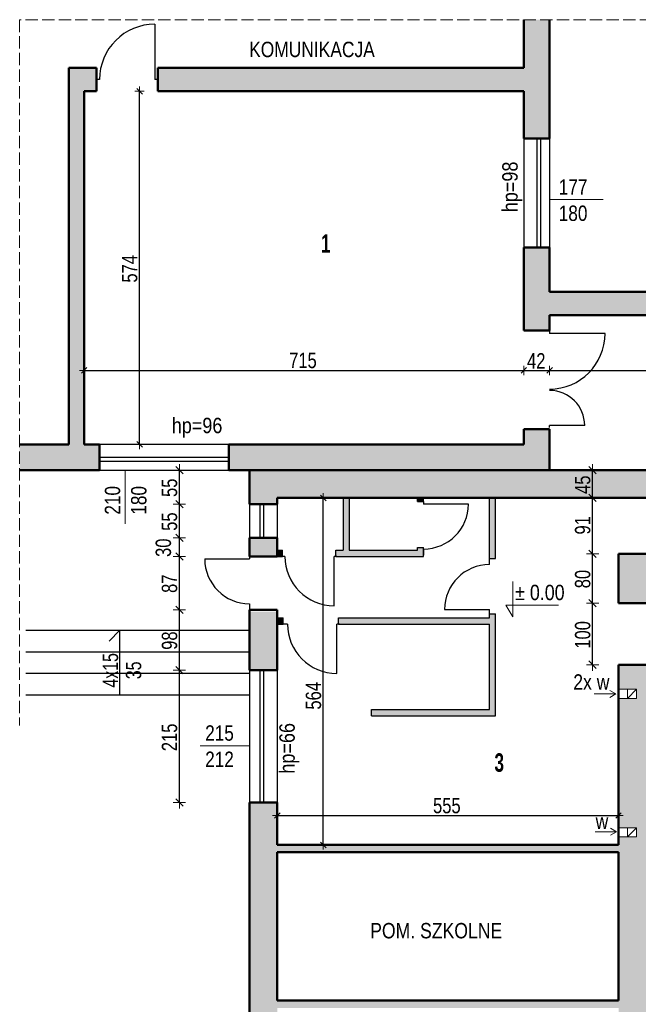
# Model space of a CAD drawing. Header units: centimetres. Extents: x -1240 to 1984, y -2054 to 998.
# Tile 2 of 4: x -1240 to -234, y -602 to 998. Entities that reach past the tile are written whole.
import ezdxf

# ---------------------------------------------------------------- set-up
doc = ezdxf.new("R2010")
doc.units = ezdxf.units.CM
doc.header["$PDMODE"] = 65
doc.linetypes.add('VERDECKT2_S2', pattern=[27, 20, -7])
doc.layers.add('Standard', color=7, linetype='Continuous', lineweight=25)
doc.styles.add('ARIAL', font='ARIAL.TTF')
doc.dimstyles.new('_DIMSTYLE_2', dxfattribs={"dimtxt": 25, "dimasz": 15, "dimexe": 0, "dimexo": 0.0001, "dimgap": 12.5, "dimtad": 2, "dimdec": 0, "dimrnd": 1, "dimzin": 12, "dimdsep": 46, "dimtxsty": 'ARIAL', "dimblk1": 'ALL_ML_STRICH', "dimblk2": 'ALL_ML_STRICH', "dimsah": 1, "dimcen": 0, "dimse1": 1, "dimse2": 1, "dimclrd": 7, "dimclre": 7, "dimclrt": 7, "dimadec": 0, "dimazin": 0, "dimtfac": 1, "dimtdec": 0, "dimtix": 1, "dimtmove": 2, "dimatfit": 3, "dimfxl": 1, "dimtzin": 0, "dimlwd": 0, "dimlwe": 13, "dimarcsym": 0})
doc.dimstyles.new('_DIMSTYLE_3', dxfattribs={"dimtxt": 25, "dimasz": 20, "dimexe": 0, "dimexo": 0.0001, "dimgap": 12.5, "dimtad": 2, "dimdec": 0, "dimrnd": 1, "dimzin": 12, "dimdsep": 46, "dimtxsty": 'ARIAL', "dimblk1": 'ALL_ML_STRICH', "dimblk2": 'ALL_ML_STRICH', "dimsah": 1, "dimcen": 0, "dimse1": 1, "dimse2": 1, "dimclrd": 7, "dimclre": 7, "dimclrt": 7, "dimadec": 0, "dimazin": 0, "dimtfac": 1, "dimtdec": 0, "dimtix": 1, "dimtmove": 2, "dimatfit": 3, "dimfxl": 1, "dimtzin": 0, "dimlwd": 0, "dimlwe": 13, "dimarcsym": 0})
doc.dimstyles.new('_DIMSTYLE_4', dxfattribs={"dimtxt": 25, "dimasz": 20, "dimexe": 0, "dimexo": 0.0001, "dimgap": 12.5, "dimtad": 2, "dimdec": 0, "dimrnd": 1, "dimzin": 12, "dimdsep": 46, "dimtxsty": 'ARIAL', "dimblk1": 'ALL_ML_STRICH', "dimblk2": 'ALL_ML_STRICH', "dimsah": 1, "dimcen": 0, "dimse1": 1, "dimse2": 1, "dimclrd": 7, "dimclre": 7, "dimclrt": 7, "dimadec": 0, "dimazin": 0, "dimtfac": 1, "dimtdec": 0, "dimtix": 1, "dimtmove": 2, "dimatfit": 3, "dimfxl": 1, "dimtzin": 0, "dimlwd": 0, "dimlwe": 13, "dimarcsym": 0})
doc.dimstyles.new('_DIMSTYLE_5', dxfattribs={"dimtxt": 25, "dimasz": 20, "dimexe": 0, "dimexo": 0.0001, "dimgap": 12.5, "dimtad": 2, "dimdec": 0, "dimrnd": 1, "dimzin": 12, "dimdsep": 46, "dimtxsty": 'ARIAL', "dimblk1": 'ALL_ML_STRICH', "dimblk2": 'ALL_ML_STRICH', "dimsah": 1, "dimcen": 0, "dimse1": 1, "dimse2": 1, "dimclrd": 7, "dimclre": 7, "dimclrt": 7, "dimadec": 0, "dimazin": 0, "dimtfac": 1, "dimtdec": 0, "dimtix": 1, "dimtmove": 2, "dimatfit": 3, "dimfxl": 1, "dimtvp": 1.2, "dimtzin": 0, "dimlwd": 0, "dimlwe": 13, "dimarcsym": 0})
doc.dimstyles.new('_DIMSTYLE_6', dxfattribs={"dimtxt": 25, "dimasz": 15, "dimexe": 0, "dimexo": 0.0001, "dimgap": 12.5, "dimtad": 2, "dimdec": 0, "dimrnd": 1, "dimzin": 12, "dimdsep": 46, "dimtxsty": 'ARIAL', "dimblk1": 'ALL_ML_STRICH', "dimblk2": 'ALL_ML_STRICH', "dimsah": 1, "dimcen": 0, "dimse1": 1, "dimse2": 1, "dimclrd": 7, "dimclre": 7, "dimclrt": 7, "dimadec": 0, "dimazin": 0, "dimtfac": 1, "dimtdec": 0, "dimtix": 1, "dimtmove": 2, "dimatfit": 3, "dimfxl": 1, "dimtzin": 0, "dimlwd": 0, "dimlwe": 13, "dimarcsym": 0})
doc.dimstyles.new('_DIMSTYLE_7', dxfattribs={"dimtxt": 25, "dimasz": 15, "dimexe": 0, "dimexo": 0.0001, "dimgap": 12.5, "dimtad": 2, "dimdec": 0, "dimrnd": 1, "dimzin": 12, "dimdsep": 46, "dimtxsty": 'ARIAL', "dimblk1": 'ALL_ML_STRICH', "dimblk2": 'ALL_ML_STRICH', "dimsah": 1, "dimcen": 0, "dimse1": 1, "dimse2": 1, "dimclrd": 7, "dimclre": 7, "dimclrt": 7, "dimadec": 0, "dimazin": 0, "dimtfac": 1, "dimtdec": 0, "dimtix": 1, "dimtmove": 2, "dimatfit": 3, "dimfxl": 1, "dimtvp": 1.2, "dimtzin": 0, "dimlwd": 0, "dimlwe": 13, "dimarcsym": 0})

# ---------------------------------------------------------------- blocks, each defined once
blk = doc.blocks.new('ALL_ML_STRICH')
at = {"color": 0, "linetype": 'ByBlock', "lineweight": -2}
for p, q in [((-1, 0), (0.5, 0)), ((-0.3, -0.3), (0.3, 0.3)), ((0, -0.5), (0, 0.5))]:
    blk.add_line(p, q, dxfattribs=at)
blk = doc.blocks.new('*D7')
at = {"layer": 'DEFPOINTS', "color": 7, "linetype": 'ByBlock', "lineweight": 13}
for p in [(-972.3, 881.7), (-1047, 307.7), (-1045, 307.7)]:
    blk.add_point(p, dxfattribs=at)
at = {"layer": 'Standard', "color": 7, "linetype": 'ByBlock', "lineweight": -2}
blk.add_line((-1045, 307.7), (-1045, 881.7), dxfattribs=at)
at = {"layer": 'Standard', "color": 7, "linetype": 'ByBlock', "lineweight": 13, "xscale": 15, "yscale": 15, "zscale": 15}
for p, rotation in [((-1045, 881.7), 90), ((-1045, 307.7), -90.00000000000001)]:
    blk.add_blockref('ALL_ML_STRICH', p, dxfattribs=dict(at, rotation=rotation))
at = {"layer": 'Standard', "color": 7, "linetype": 'ByBlock', "lineweight": 13, "insert": (-1061, 593.1), "char_height": 25, "width": 57.692, "attachment_point": 5, "rotation": 90, "style": 'ARIAL'}
blk.add_mtext('\\W0.77;\\A1;{574}', dxfattribs=at)
blk = doc.blocks.new('OBIEKTY_ZLOZONE_13')
at = {"layer": 'Standard', "color": 7, "linetype": 'ByBlock', "lineweight": 25}
for p in [(-378.1, 492.7), (-288.1, 487.7)]:
    blk.add_line(p, (-378.1, 487.7), dxfattribs=at)
blk.add_arc((-378.1, 487.7), 90, 270, 0, dxfattribs=at)
blk = doc.blocks.new('OBIEKTY_ZLOZONE_14')
at = {"layer": 'Standard', "color": 7, "linetype": 'ByBlock', "lineweight": 25}
for p in [(-321.1, 338.4), (-378.1, 335.3)]:
    blk.add_line(p, (-378.1, 338.4), dxfattribs=at)
blk.add_arc((-378.1, 338.4), 57, 0, 90, dxfattribs=at)
blk = doc.blocks.new('OBIEKTY_ZLOZONE_15')
at = {"layer": 'Standard', "color": 7, "linetype": 'ByBlock', "lineweight": 25}
for p, q in [((-939, 121.6), (-866.1, 121.6)), ((-866.1, 125.7), (-866.1, 121.6)), ((-866.1, 48.7), (-866.1, 38.7))]:
    blk.add_line(p, q, dxfattribs=at)
blk.add_arc((-866.1, 121.6), 72.9, 180, 270, dxfattribs=at)
blk = doc.blocks.new('*D20')
at = {"layer": 'DEFPOINTS', "color": 7, "linetype": 'ByBlock', "lineweight": 13}
for p in [(-836, -59.3), (-980.2, -274.3), (-827.8, -274.3)]:
    blk.add_point(p, dxfattribs=at)
at = {"layer": 'Standard', "color": 7, "linetype": 'ByBlock', "lineweight": -2}
blk.add_line((-980.2, -274.3), (-980.2, -59.3), dxfattribs=at)
at = {"layer": 'Standard', "color": 7, "linetype": 'ByBlock', "lineweight": 13, "xscale": 20, "yscale": 20, "zscale": 20}
for p, rotation in [((-980.2, -59.3), 90), ((-980.2, -274.3), -90.00000000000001)]:
    blk.add_blockref('ALL_ML_STRICH', p, dxfattribs=dict(at, rotation=rotation))
at = {"layer": 'Standard', "color": 7, "linetype": 'ByBlock', "lineweight": 13, "insert": (-996.2, -168.5), "char_height": 25, "width": 57.692, "attachment_point": 5, "rotation": 90, "style": 'ARIAL'}
blk.add_mtext('\\W0.77;\\A1;{215}', dxfattribs=at)
blk = doc.blocks.new('*D21')
at = {"layer": 'DEFPOINTS', "color": 7, "linetype": 'ByBlock', "lineweight": 13}
for p in [(-834.9, 38.7), (-980.2, -59.3), (-836, -59.3)]:
    blk.add_point(p, dxfattribs=at)
at = {"layer": 'Standard', "color": 7, "linetype": 'ByBlock', "lineweight": -2}
blk.add_line((-980.2, -59.3), (-980.2, 38.7), dxfattribs=at)
at = {"layer": 'Standard', "color": 7, "linetype": 'ByBlock', "lineweight": 13, "xscale": 20, "yscale": 20, "zscale": 20}
for p, rotation in [((-980.2, 38.7), 90), ((-980.2, -59.3), -90.00000000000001)]:
    blk.add_blockref('ALL_ML_STRICH', p, dxfattribs=dict(at, rotation=rotation))
at = {"layer": 'Standard', "color": 7, "linetype": 'ByBlock', "lineweight": 13, "insert": (-996.2, -11.2), "char_height": 25, "width": 38.462, "attachment_point": 5, "rotation": 90, "style": 'ARIAL'}
blk.add_mtext('\\W0.77;\\A1;{98}', dxfattribs=at)
blk = doc.blocks.new('*D22')
at = {"layer": 'DEFPOINTS', "color": 7, "linetype": 'ByBlock', "lineweight": 13}
for p in [(-843.6, 125.7), (-980.2, 38.7), (-834.9, 38.7)]:
    blk.add_point(p, dxfattribs=at)
at = {"layer": 'Standard', "color": 7, "linetype": 'ByBlock', "lineweight": -2}
blk.add_line((-980.2, 38.7), (-980.2, 125.7), dxfattribs=at)
at = {"layer": 'Standard', "color": 7, "linetype": 'ByBlock', "lineweight": 13, "xscale": 20, "yscale": 20, "zscale": 20}
for p, rotation in [((-980.2, 125.7), 90), ((-980.2, 38.7), -90.00000000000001)]:
    blk.add_blockref('ALL_ML_STRICH', p, dxfattribs=dict(at, rotation=rotation))
at = {"layer": 'Standard', "color": 7, "linetype": 'ByBlock', "lineweight": 13, "insert": (-996.2, 81.3), "char_height": 25, "width": 38.462, "attachment_point": 5, "rotation": 90, "style": 'ARIAL'}
blk.add_mtext('\\W0.77;\\A1;{87}', dxfattribs=at)
blk = doc.blocks.new('*D23')
at = {"layer": 'DEFPOINTS', "color": 7, "linetype": 'ByBlock', "lineweight": 13}
for p in [(-857.6, 155.7), (-980.2, 125.7), (-843.6, 125.7)]:
    blk.add_point(p, dxfattribs=at)
at = {"layer": 'Standard', "color": 7, "linetype": 'ByBlock', "lineweight": -2}
blk.add_line((-980.2, 125.7), (-980.2, 155.7), dxfattribs=at)
at = {"layer": 'Standard', "color": 7, "linetype": 'ByBlock', "lineweight": 13, "xscale": 20, "yscale": 20, "zscale": 20}
for p, rotation in [((-980.2, 155.7), 90), ((-980.2, 125.7), -90.00000000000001)]:
    blk.add_blockref('ALL_ML_STRICH', p, dxfattribs=dict(at, rotation=rotation))
at = {"layer": 'Standard', "color": 7, "linetype": 'ByBlock', "lineweight": 13, "insert": (-1006.2, 139.8), "char_height": 25, "width": 38.462, "attachment_point": 5, "rotation": 90, "style": 'ARIAL'}
blk.add_mtext('\\W0.77;\\A1;{30}', dxfattribs=at)
blk = doc.blocks.new('*D24')
at = {"layer": 'DEFPOINTS', "color": 7, "linetype": 'ByBlock', "lineweight": 13}
for p in [(-859, 210.7), (-980.2, 155.7), (-857.6, 155.7)]:
    blk.add_point(p, dxfattribs=at)
at = {"layer": 'Standard', "color": 7, "linetype": 'ByBlock', "lineweight": -2}
blk.add_line((-980.2, 155.7), (-980.2, 210.7), dxfattribs=at)
at = {"layer": 'Standard', "color": 7, "linetype": 'ByBlock', "lineweight": 13, "xscale": 20, "yscale": 20, "zscale": 20}
for p, rotation in [((-980.2, 210.7), 90), ((-980.2, 155.7), -90.00000000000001)]:
    blk.add_blockref('ALL_ML_STRICH', p, dxfattribs=dict(at, rotation=rotation))
at = {"layer": 'Standard', "color": 7, "linetype": 'ByBlock', "lineweight": 13, "insert": (-996.2, 182.2), "char_height": 25, "width": 38.462, "attachment_point": 5, "rotation": 90, "style": 'ARIAL'}
blk.add_mtext('\\W0.77;\\A1;{55}', dxfattribs=at)
blk = doc.blocks.new('*D25')
at = {"layer": 'DEFPOINTS', "color": 7, "linetype": 'ByBlock', "lineweight": 13}
for p in [(-883.4, 265.7), (-980.2, 210.7), (-859, 210.7)]:
    blk.add_point(p, dxfattribs=at)
at = {"layer": 'Standard', "color": 7, "linetype": 'ByBlock', "lineweight": -2}
blk.add_line((-980.2, 210.7), (-980.2, 265.7), dxfattribs=at)
at = {"layer": 'Standard', "color": 7, "linetype": 'ByBlock', "lineweight": 13, "xscale": 20, "yscale": 20, "zscale": 20}
for p, rotation in [((-980.2, 265.7), 90), ((-980.2, 210.7), -90.00000000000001)]:
    blk.add_blockref('ALL_ML_STRICH', p, dxfattribs=dict(at, rotation=rotation))
at = {"layer": 'Standard', "color": 7, "linetype": 'ByBlock', "lineweight": 13, "insert": (-996.2, 237.2), "char_height": 25, "width": 38.462, "attachment_point": 5, "rotation": 90, "style": 'ARIAL'}
blk.add_mtext('\\W0.77;\\A1;{55}', dxfattribs=at)
blk = doc.blocks.new('*D26')
at = {"layer": 'DEFPOINTS', "color": 7, "linetype": 'ByBlock', "lineweight": 13}
for p in [(-420.1, 520.4), (-1135.1, 428), (-1135.1, 418.4)]:
    blk.add_point(p, dxfattribs=at)
at = {"layer": 'Standard', "color": 7, "linetype": 'ByBlock', "lineweight": -2}
blk.add_line((-1135.1, 428), (-420.1, 428), dxfattribs=at)
at = {"layer": 'Standard', "color": 7, "linetype": 'ByBlock', "lineweight": 13, "xscale": 15, "yscale": 15, "zscale": 15, "rotation": 180}
blk.add_blockref('ALL_ML_STRICH', (-1135.1, 428), dxfattribs=at)
at = {"layer": 'Standard', "color": 7, "linetype": 'ByBlock', "lineweight": 13, "xscale": 15, "yscale": 15, "zscale": 15}
blk.add_blockref('ALL_ML_STRICH', (-420.1, 428), dxfattribs=at)
at = {"layer": 'Standard', "color": 7, "linetype": 'ByBlock', "lineweight": 13, "insert": (-779.3, 444), "char_height": 25, "width": 57.692, "attachment_point": 5, "style": 'ARIAL'}
blk.add_mtext('\\W0.77;\\A1;{715}', dxfattribs=at)
blk = doc.blocks.new('*D27')
at = {"layer": 'DEFPOINTS', "color": 7, "linetype": 'ByBlock', "lineweight": 13}
for p in [(-420.1, 520.4), (-378.1, 512.7), (-420.1, 428)]:
    blk.add_point(p, dxfattribs=at)
at = {"layer": 'Standard', "color": 7, "linetype": 'ByBlock', "lineweight": -2}
blk.add_line((-420.1, 428), (-378.1, 428), dxfattribs=at)
at = {"layer": 'Standard', "color": 7, "linetype": 'ByBlock', "lineweight": 13, "xscale": 15, "yscale": 15, "zscale": 15, "rotation": 180}
blk.add_blockref('ALL_ML_STRICH', (-420.1, 428), dxfattribs=at)
at = {"layer": 'Standard', "color": 7, "linetype": 'ByBlock', "lineweight": 13, "xscale": 15, "yscale": 15, "zscale": 15}
blk.add_blockref('ALL_ML_STRICH', (-378.1, 428), dxfattribs=at)
at = {"layer": 'Standard', "color": 7, "linetype": 'ByBlock', "lineweight": 13, "insert": (-399.9, 443.5), "char_height": 25, "width": 38.462, "attachment_point": 5, "style": 'ARIAL'}
blk.add_mtext('\\W0.77;\\A1;{42}', dxfattribs=at)
blk = doc.blocks.new('*D28')
at = {"layer": 'DEFPOINTS', "color": 7, "linetype": 'ByBlock', "lineweight": 13}
for p in [(-378.1, 512.7), (-378.1, 428), (351.9, 429.7)]:
    blk.add_point(p, dxfattribs=at)
at = {"layer": 'Standard', "color": 7, "linetype": 'ByBlock', "lineweight": -2}
blk.add_line((-378.1, 428), (351.9, 428), dxfattribs=at)
at = {"layer": 'Standard', "color": 7, "linetype": 'ByBlock', "lineweight": 13, "xscale": 15, "yscale": 15, "zscale": 15, "rotation": 180}
blk.add_blockref('ALL_ML_STRICH', (-378.1, 428), dxfattribs=at)
at = {"layer": 'Standard', "color": 7, "linetype": 'ByBlock', "lineweight": 13, "xscale": 15, "yscale": 15, "zscale": 15}
blk.add_blockref('ALL_ML_STRICH', (351.9, 428), dxfattribs=at)
at = {"layer": 'Standard', "color": 7, "linetype": 'ByBlock', "lineweight": 13, "insert": (-14.7, 444), "char_height": 25, "width": 57.692, "attachment_point": 5, "style": 'ARIAL'}
blk.add_mtext('\\W0.77;\\A1;{730}', dxfattribs=at)
blk = doc.blocks.new('*D30')
at = {"layer": 'DEFPOINTS', "color": 7, "linetype": 'ByBlock', "lineweight": 13}
for p in [(-237.3, 49.7), (-308.4, -50.3), (-249.1, -50.3)]:
    blk.add_point(p, dxfattribs=at)
at = {"layer": 'Standard', "color": 7, "linetype": 'ByBlock', "lineweight": -2}
blk.add_line((-308.4, -50.3), (-308.4, 49.7), dxfattribs=at)
at = {"layer": 'Standard', "color": 7, "linetype": 'ByBlock', "lineweight": 13, "xscale": 20, "yscale": 20, "zscale": 20}
for p, rotation in [((-308.4, 49.7), 90), ((-308.4, -50.3), -90.00000000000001)]:
    blk.add_blockref('ALL_ML_STRICH', p, dxfattribs=dict(at, rotation=rotation))
at = {"layer": 'Standard', "color": 7, "linetype": 'ByBlock', "lineweight": 13, "insert": (-324.3, -1.9), "char_height": 25, "width": 57.692, "attachment_point": 5, "rotation": 90, "style": 'ARIAL'}
blk.add_mtext('\\W0.77;\\A1;{100}', dxfattribs=at)
blk = doc.blocks.new('*D31')
at = {"layer": 'DEFPOINTS', "color": 7, "linetype": 'ByBlock', "lineweight": 13}
for p in [(-243.6, 129.7), (-308.4, 49.7), (-237.3, 49.7)]:
    blk.add_point(p, dxfattribs=at)
at = {"layer": 'Standard', "color": 7, "linetype": 'ByBlock', "lineweight": -2}
blk.add_line((-308.4, 49.7), (-308.4, 129.7), dxfattribs=at)
at = {"layer": 'Standard', "color": 7, "linetype": 'ByBlock', "lineweight": 13, "xscale": 20, "yscale": 20, "zscale": 20}
for p, rotation in [((-308.4, 129.7), 90), ((-308.4, 49.7), -90.00000000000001)]:
    blk.add_blockref('ALL_ML_STRICH', p, dxfattribs=dict(at, rotation=rotation))
at = {"layer": 'Standard', "color": 7, "linetype": 'ByBlock', "lineweight": 13, "insert": (-324.3, 88.8), "char_height": 25, "width": 38.462, "attachment_point": 5, "rotation": 90, "style": 'ARIAL'}
blk.add_mtext('\\W0.77;\\A1;{80}', dxfattribs=at)
blk = doc.blocks.new('*D32')
at = {"layer": 'DEFPOINTS', "color": 7, "linetype": 'ByBlock', "lineweight": 13}
for p in [(-277.9, 220.7), (-308.4, 129.7), (-243.6, 129.7)]:
    blk.add_point(p, dxfattribs=at)
at = {"layer": 'Standard', "color": 7, "linetype": 'ByBlock', "lineweight": -2}
blk.add_line((-308.4, 129.7), (-308.4, 220.7), dxfattribs=at)
at = {"layer": 'Standard', "color": 7, "linetype": 'ByBlock', "lineweight": 13, "xscale": 20, "yscale": 20, "zscale": 20}
for p, rotation in [((-308.4, 220.7), 90), ((-308.4, 129.7), -90.00000000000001)]:
    blk.add_blockref('ALL_ML_STRICH', p, dxfattribs=dict(at, rotation=rotation))
at = {"layer": 'Standard', "color": 7, "linetype": 'ByBlock', "lineweight": 13, "insert": (-324.3, 176.2), "char_height": 25, "width": 38.462, "attachment_point": 5, "rotation": 90, "style": 'ARIAL'}
blk.add_mtext('\\W0.77;\\A1;{91}', dxfattribs=at)
blk = doc.blocks.new('*D33')
at = {"layer": 'DEFPOINTS', "color": 7, "linetype": 'ByBlock', "lineweight": 13}
for p in [(-276.2, 265.7), (-308.4, 220.7), (-277.9, 220.7)]:
    blk.add_point(p, dxfattribs=at)
at = {"layer": 'Standard', "color": 7, "linetype": 'ByBlock', "lineweight": -2}
blk.add_line((-308.4, 220.7), (-308.4, 265.7), dxfattribs=at)
at = {"layer": 'Standard', "color": 7, "linetype": 'ByBlock', "lineweight": 13, "xscale": 20, "yscale": 20, "zscale": 20}
for p, rotation in [((-308.4, 265.7), 90), ((-308.4, 220.7), -90.00000000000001)]:
    blk.add_blockref('ALL_ML_STRICH', p, dxfattribs=dict(at, rotation=rotation))
at = {"layer": 'Standard', "color": 7, "linetype": 'ByBlock', "lineweight": 13, "insert": (-324.3, 242.2), "char_height": 25, "width": 38.462, "attachment_point": 5, "rotation": 90, "style": 'ARIAL'}
blk.add_mtext('\\W0.77;\\A1;{45}', dxfattribs=at)
blk = doc.blocks.new('OBIEKTY_ZLOZONE_17')
at = {"layer": 'Standard', "color": 7, "linetype": 'ByBlock', "lineweight": 25}
for p, q in [((-1020.1, 990.7), (-1020.1, 900.7)), ((-1110.1, 900.7), (-1115.1, 900.7)), ((-1015.1, 900.7), (-1020.1, 900.7))]:
    blk.add_line(p, q, dxfattribs=at)
blk.add_arc((-1020.1, 900.7), 90, 90, 180, dxfattribs=at)
blk = doc.blocks.new('OBIEKTY_ZLOZONE_18')
at = {"layer": 'Standard', "color": 7, "linetype": 'ByBlock', "lineweight": 25}
for p, q in [((-808.7, 125.7), (-813.1, 125.7)), ((-728.5, 45.5), (-728.5, 125.7)), ((-724, 125.7), (-728.5, 125.7))]:
    blk.add_line(p, q, dxfattribs=at)
blk.add_arc((-728.5, 125.7), 80.2, 180, 270, dxfattribs=at)
blk = doc.blocks.new('OBIEKTY_ZLOZONE_19')
at = {"layer": 'Standard', "color": 7, "linetype": 'ByBlock', "lineweight": 25}
for p, q in [((-583.1, 214.7), (-583.1, 210.6)), ((-510.2, 210.6), (-583.1, 210.6)), ((-583.1, 137.7), (-583.1, 127.7))]:
    blk.add_line(p, q, dxfattribs=at)
blk.add_arc((-583.1, 210.6), 72.9, 270, 0, dxfattribs=at)
blk = doc.blocks.new('OBIEKTY_ZLOZONE_20')
at = {"layer": 'Standard', "color": 7, "linetype": 'ByBlock', "lineweight": 25}
for p, q in [((-804.5, 15.8), (-811.6, 15.8)), ((-724.3, -64.4), (-724.3, 15.8)), ((-719.9, 15.8), (-724.3, 15.8))]:
    blk.add_line(p, q, dxfattribs=at)
blk.add_arc((-724.3, 15.8), 80.2, 180, 270, dxfattribs=at)
blk = doc.blocks.new('*D45')
at = {"layer": 'DEFPOINTS', "color": 7, "linetype": 'ByBlock', "lineweight": 13}
for p in [(-943.6, 220.7), (-799.4, -343.3), (-746.2, -343.3)]:
    blk.add_point(p, dxfattribs=at)
at = {"layer": 'Standard', "color": 7, "linetype": 'ByBlock', "lineweight": -2}
blk.add_line((-746.2, -343.3), (-746.2, 220.7), dxfattribs=at)
at = {"layer": 'Standard', "color": 7, "linetype": 'ByBlock', "lineweight": 13, "xscale": 15, "yscale": 15, "zscale": 15}
for p, rotation in [((-746.2, 220.7), 90), ((-746.2, -343.3), -90.00000000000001)]:
    blk.add_blockref('ALL_ML_STRICH', p, dxfattribs=dict(at, rotation=rotation))
at = {"layer": 'Standard', "color": 7, "linetype": 'ByBlock', "lineweight": 13, "insert": (-762.1, -100.9), "char_height": 25, "width": 57.692, "attachment_point": 5, "rotation": 90, "style": 'ARIAL'}
blk.add_mtext('\\W0.77;\\A1;{564}', dxfattribs=at)
blk = doc.blocks.new('OBIEKTY_ZLOZONE_21')
at = {"layer": 'Standard', "color": 7, "linetype": 'ByBlock', "lineweight": 25}
for p, q in [((-476.1, 112.3), (-476.1, 122.4)), ((-549, 39.4), (-476.1, 39.4)), ((-476.1, 32.4), (-476.1, 39.4))]:
    blk.add_line(p, q, dxfattribs=at)
blk.add_arc((-476.1, 39.4), 72.9, 90, 180, dxfattribs=at)
blk = doc.blocks.new('*D47')
at = {"layer": 'DEFPOINTS', "color": 7, "linetype": 'ByBlock', "lineweight": 13}
for p in [(-821.1, -295.4), (-821.1, -496.8), (-266.1, -505.3)]:
    blk.add_point(p, dxfattribs=at)
at = {"layer": 'Standard', "color": 7, "linetype": 'ByBlock', "lineweight": -2}
blk.add_line((-821.1, -295.4), (-266.1, -295.4), dxfattribs=at)
at = {"layer": 'Standard', "color": 7, "linetype": 'ByBlock', "lineweight": 13, "xscale": 15, "yscale": 15, "zscale": 15, "rotation": 180}
blk.add_blockref('ALL_ML_STRICH', (-821.1, -295.4), dxfattribs=at)
at = {"layer": 'Standard', "color": 7, "linetype": 'ByBlock', "lineweight": 13, "xscale": 15, "yscale": 15, "zscale": 15}
blk.add_blockref('ALL_ML_STRICH', (-266.1, -295.4), dxfattribs=at)
at = {"layer": 'Standard', "color": 7, "linetype": 'ByBlock', "lineweight": 13, "insert": (-545.3, -279.5), "char_height": 25, "width": 57.692, "attachment_point": 5, "style": 'ARIAL'}
blk.add_mtext('\\W0.77;\\A1;{555}', dxfattribs=at)

msp = doc.modelspace()

# ---------------------------------------------------------------- hatches: boundary and pattern name
at = {"layer": 'Standard', "linetype": 'ByBlock', "lineweight": 50}
h = msp.add_hatch(color=254, dxfattribs=at)
h.paths.add_polyline_path([(993.9, 555.7), (315.9, 555.7), (315.9, 517.7), (351.9, 517.7), (351.9, 317.7), (323.9, 317.7), (323.9, 259.7), (351.9, 259.7), (351.9, -497.3), (308.9, -497.3), (308.9, -509.3), (351.9, -509.3), (351.9, -524.3), (393.9, -524.3), (393.9, -392.3), (418, -392.3), (418, -380.3), (393.9, -380.3), (393.9, 517.7), (955.9, 517.7), (955.9, 480.1), (993.9, 480.1)])
h.paths.add_polyline_path([(993.9, 280.1), (955.9, 280.1), (955.9, 200.1), (993.9, 200.1)])
h.paths.add_polyline_path([(993.9, 0.1), (955.9, 0.1), (955.9, -79.9), (993.9, -79.9)])
h.paths.add_polyline_path([(558.9, -416.1), (570.9, -416.1), (570.9, -380.3), (518, -380.3), (518, -392.3), (558.9, -392.3)])
h.paths.add_polyline_path([(145.9, 555.7), (145.9, 517.7), (189.9, 517.7), (189.9, 555.7)])
h.paths.add_polyline_path([(-378.1, 492.7), (-378.1, 517.7), (-220.1, 517.7), (-220.1, 555.7), (-378.1, 555.7), (-378.1, 627.7), (-420.1, 627.7), (-420.1, 492.7)])
h.paths.add_polyline_path([(-1015.1, 881.7), (-420.1, 881.7), (-420.1, 804.7), (-378.1, 804.7), (-378.1, 998), (-420.1, 998), (-420.1, 919.7), (-1015.1, 919.7)])
h.paths.add_polyline_path([(-1110.1, 307.7), (-1135.1, 307.7), (-1135.1, 881.7), (-1115.1, 881.7), (-1115.1, 919.7), (-1160.1, 919.7), (-1160.1, 307.7), (-1240, 307.7), (-1240, 265.7), (-1110.1, 265.7)])
h.paths.add_polyline_path([(-378.1, 332.7), (-420.1, 332.7), (-420.1, 307.7), (-900.1, 307.7), (-900.1, 265.7), (-866.1, 265.7), (-866.1, 210.7), (-821.1, 210.7), (-821.1, 220.7), (-221.1, 220.7), (-221.1, 265.7), (-378.1, 265.7)])
h.paths.add_polyline_path([(-866.1, 155.7), (-866.1, 125.7), (-821.1, 125.7), (-821.1, 155.7)])
h.paths.add_polyline_path([(-821.1, 35.7), (-866.1, 35.7), (-866.1, -59.3), (-821.1, -59.3)])
h.paths.add_polyline_path([(-266.1, 49.7), (-221.1, 49.7), (-221.1, 129.7), (-266.1, 129.7)])
h.paths.add_polyline_path([(-266.1, -315.3), (-236.7, -315.3), (-236.7, -330.3), (-266.1, -330.3), (-266.1, -343.3), (-821.1, -343.3), (-821.1, -274.3), (-866.1, -274.3), (-866.1, -1810.3), (-221.1, -1810.3), (-221.1, -1554.3), (222, -1554.3), (222, -1509.3), (208.9, -1509.3), (208.9, -1309.3), (222, -1309.3), (222, -1297.3), (196.9, -1297.3), (196.9, -1509.3), (-221.1, -1509.3), (-221.1, -509.3), (208.9, -509.3), (208.9, -497.3), (-221.1, -497.3), (-221.1, -50.3), (-266.1, -50.3), (-266.1, -90.3), (-236.7, -90.3), (-236.7, -105.3), (-266.1, -105.3)])
h.paths.add_polyline_path([(-266.1, -1765.3), (-821.1, -1765.3), (-821.1, -890.3), (-266.1, -890.3)], flags=16)
h.paths.add_polyline_path([(-266.1, -878.3), (-821.1, -878.3), (-821.1, -608.3), (-266.1, -608.3)], flags=16)
h.paths.add_polyline_path([(-821.1, -355.3), (-266.1, -355.3), (-266.1, -596.3), (-821.1, -596.3)], flags=16)
at = {"layer": 'Standard', "linetype": 'ByBlock', "lineweight": 25}
for points in [[(-725.8, 125.7), (-583.1, 125.7), (-583.1, 140.1), (-593.1, 140.1), (-593.1, 135.7), (-704.1, 135.7), (-704.1, 220.7), (-714.1, 220.7), (-714.1, 135.7), (-725.8, 135.7)], [(-583.1, 214.7), (-583.1, 220.7), (-593.1, 220.7), (-593.1, 214.7)], [(-466.1, 220.7), (-476.1, 220.7), (-476.1, 122.4), (-466.1, 122.4)], [(-812.8, 135.7), (-821.1, 135.7), (-821.1, 125.7), (-812.8, 125.7)], [(-721.6, 15.8), (-476.1, 15.8), (-476.1, -123.3), (-667.8, -123.3), (-667.8, -133.3), (-466.1, -133.3), (-466.1, 32.4), (-476.1, 32.4), (-476.1, 25.8), (-721.6, 25.8)], [(-811.6, 25.8), (-821.1, 25.8), (-821.1, 15.8), (-811.6, 15.8)]]:
    msp.add_hatch(color=254, dxfattribs=at).paths.add_polyline_path(points)

# ---------------------------------------------------------------- linework, layer by layer
at = {"layer": 'Standard', "color": 7, "linetype": 'VERDECKT2_S2', "lineweight": 13}
for p, q in [((-1240, 998), (-1240, -149.3)), ((-184.5, 998), (-1240, 998))]:
    msp.add_line(p, q, dxfattribs=at)
at = {"layer": 'Standard', "color": 7, "linetype": 'ByBlock', "lineweight": 50}
for p, q in [((-420.1, 919.7), (-420.1, 998)), ((-378.1, 804.7), (-378.1, 998)), ((-1115.1, 919.7), (-1160.1, 919.7)), ((-1160.1, 919.7), (-1160.1, 307.7)), ((-1115.1, 919.7), (-1115.1, 881.7)), ((-1015.1, 919.7), (-1015.1, 881.7)), ((-420.1, 919.7), (-1015.1, 919.7)), ((-1115.1, 881.7), (-1135.1, 881.7)), ((-1135.1, 881.7), (-1135.1, 307.7)), ((-420.1, 881.7), (-1015.1, 881.7)), ((-420.1, 804.7), (-420.1, 881.7)), ((-420.1, 804.7), (-378.1, 804.7)), ((-420.1, 627.7), (-378.1, 627.7)), ((-420.1, 492.7), (-420.1, 627.7)), ((-378.1, 555.7), (-378.1, 627.7)), ((-220.1, 555.7), (-378.1, 555.7)), ((-378.1, 492.7), (-378.1, 517.7)), ((-220.1, 517.7), (-378.1, 517.7)), ((-420.1, 492.7), (-378.1, 492.7)), ((-420.1, 332.7), (-378.1, 332.7)), ((-420.1, 307.7), (-420.1, 332.7)), ((-378.1, 265.7), (-378.1, 332.7)), ((-1240, 307.7), (-1160.1, 307.7)), ((-1135.1, 307.7), (-1110.1, 307.7)), ((-1110.1, 265.7), (-1110.1, 307.7)), ((-900.1, 265.7), (-900.1, 307.7)), ((-900.1, 307.7), (-420.1, 307.7)), ((-1240, 265.7), (-1110.1, 265.7)), ((-900.1, 265.7), (-378.1, 265.7)), ((-866.1, 210.7), (-866.1, 265.7)), ((-378.1, 265.7), (-221.1, 265.7)), ((-866.1, 210.7), (-821.1, 210.7)), ((-821.1, 210.7), (-821.1, 220.7)), ((-821.1, 220.7), (-682.1, 220.7)), ((-682.1, 220.7), (-266.1, 220.7)), ((-221.1, 220.7), (-266.1, 220.7)), ((-866.1, 155.7), (-821.1, 155.7)), ((-866.1, 125.7), (-866.1, 155.7)), ((-821.1, 125.7), (-821.1, 155.7)), ((-221.1, 129.7), (-266.1, 129.7)), ((-266.1, 49.7), (-266.1, 129.7)), ((-866.1, 125.7), (-821.1, 125.7)), ((-221.1, 49.7), (-266.1, 49.7)), ((-866.1, 38.7), (-821.1, 38.7)), ((-866.1, -59.3), (-866.1, 38.7)), ((-821.1, -59.3), (-821.1, 38.7)), ((-866.1, -59.3), (-821.1, -59.3)), ((-221.1, -50.3), (-266.1, -50.3)), ((-266.1, -134.3), (-266.1, -50.3)), ((-266.1, -343.3), (-266.1, -134.3)), ((-866.1, -274.3), (-821.1, -274.3)), ((-866.1, -1810.3), (-866.1, -274.3)), ((-821.1, -343.3), (-821.1, -274.3)), ((-821.1, -343.3), (-266.1, -343.3)), ((-821.1, -355.3), (-266.1, -355.3)), ((-821.1, -596.3), (-821.1, -355.3)), ((-266.1, -596.3), (-266.1, -355.3)), ((-821.1, -596.3), (-266.1, -596.3))]:
    msp.add_line(p, q, dxfattribs=at)
at = {"layer": 'Standard', "color": 7, "linetype": 'ByBlock', "lineweight": 25}
for p, q in [((-420.1, 804.7), (-420.1, 627.7)), ((-399.1, 804.7), (-399.1, 627.7)), ((-393.1, 804.7), (-393.1, 627.7)), ((-378.1, 804.7), (-378.1, 627.7)), ((-900.1, 307.7), (-1110.1, 307.7)), ((-1110.1, 286.7), (-900.1, 286.7)), ((-1110.1, 280.7), (-900.1, 280.7)), ((-1110.1, 265.7), (-900.1, 265.7)), ((-866.1, 210.7), (-866.1, 155.7)), ((-849.6, 210.7), (-849.6, 155.7)), ((-843.6, 210.7), (-843.6, 155.7)), ((-821.1, 210.7), (-821.1, 155.7)), ((-714.1, 220.7), (-714.1, 135.7)), ((-704.1, 220.7), (-704.1, 135.7)), ((-593.1, 214.7), (-593.1, 220.7)), ((-593.1, 214.7), (-583.1, 214.7)), ((-583.1, 214.7), (-583.1, 220.7)), ((-476.1, 122.4), (-476.1, 220.7)), ((-466.1, 122.4), (-466.1, 220.7)), ((-821.1, 135.7), (-812.8, 135.7)), ((-812.8, 125.7), (-812.8, 135.7)), ((-725.8, 125.7), (-725.8, 135.7)), ((-725.8, 135.7), (-714.1, 135.7)), ((-704.1, 135.7), (-593.1, 135.7)), ((-593.1, 140.1), (-583.1, 140.1)), ((-593.1, 135.7), (-593.1, 140.1)), ((-583.1, 125.7), (-583.1, 140.1)), ((-821.1, 125.7), (-812.8, 125.7)), ((-725.8, 125.7), (-583.1, 125.7)), ((-476.1, 122.4), (-466.1, 122.4)), ((-476.1, 32.4), (-466.1, 32.4)), ((-476.1, 25.8), (-476.1, 32.4)), ((-466.1, -133.3), (-466.1, 32.4)), ((-821.1, 25.8), (-811.6, 25.8)), ((-811.6, 15.8), (-811.6, 25.8)), ((-721.6, 15.8), (-721.6, 25.8)), ((-721.6, 25.8), (-476.1, 25.8)), ((-1230, 5.7), (-866.1, 5.7)), ((-1076.9, 5.7), (-1094.6, -12)), ((-1076.9, -99.3), (-1076.9, 5.7)), ((-821.1, 15.8), (-811.6, 15.8)), ((-721.6, 15.8), (-476.1, 15.8)), ((-476.1, -123.3), (-476.1, 15.8)), ((-1230, -29.3), (-890.9, -29.3)), ((-890.9, -29.3), (-866.1, -29.3)), ((-866.1, -59.3), (-866.1, -274.3)), ((-849.6, -59.3), (-849.6, -274.3)), ((-843.6, -59.3), (-843.6, -274.3)), ((-821.1, -59.3), (-821.1, -274.3)), ((-1230, -64.3), (-890.9, -64.3)), ((-890.9, -64.3), (-866.1, -64.3)), ((-1230, -99.3), (-866.1, -99.3)), ((-667.8, -133.3), (-667.8, -123.3)), ((-667.8, -123.3), (-476.1, -123.3)), ((-667.8, -133.3), (-466.1, -133.3))]:
    msp.add_line(p, q, dxfattribs=at)
at = {"layer": 'Standard', "color": 7, "linetype": 'ByBlock', "lineweight": 13}
for p, q in [((-291.1, 705.5), (-378.1, 705.5)), ((-420.1, 627.7), (-378.1, 627.7)), ((-1068.4, 265.7), (-1068.4, 178.7)), ((-438.2, 84.7), (-438.2, 27.7)), ((-438.2, 27.7), (-449.5, 46.6)), ((-449.5, 46.6), (-363.5, 46.6)), ((-866.1, -59.3), (-821.1, -59.3)), ((-866.1, -182), (-946.6, -182))]:
    msp.add_line(p, q, dxfattribs=at)
at = {"layer": 'Standard', "color": 7, "linetype": 'ByBlock', "lineweight": 18}
for p, q in [((-270.5, -97.9), (-280.2, -92.2)), ((-266.1, -90.3), (-251.7, -90.3)), ((-266.1, -90.3), (-266.1, -105.3)), ((-236.7, -90.3), (-251.7, -90.3)), ((-251.7, -90.3), (-251.7, -105.3)), ((-251.7, -105.3), (-236.7, -90.3)), ((-236.7, -105.3), (-236.7, -90.3)), ((-305.5, -97.9), (-270.5, -97.9)), ((-270.5, -97.9), (-280.2, -103.6)), ((-266.1, -105.3), (-251.7, -105.3)), ((-251.7, -105.3), (-236.7, -105.3)), ((-269.3, -321.9), (-279, -316.2)), ((-266.1, -315.3), (-251.7, -315.3)), ((-266.1, -315.3), (-266.1, -330.3)), ((-236.7, -315.3), (-251.7, -315.3)), ((-251.7, -315.3), (-251.7, -330.3)), ((-251.7, -330.3), (-236.7, -315.3)), ((-236.7, -330.3), (-236.7, -315.3)), ((-304.3, -321.9), (-269.3, -321.9)), ((-269.3, -321.9), (-279, -327.6)), ((-266.1, -330.3), (-251.7, -330.3)), ((-251.7, -330.3), (-236.7, -330.3))]:
    msp.add_line(p, q, dxfattribs=at)
at = {"layer": 'Standard', "color": 7, "linetype": 'VERDECKT2_S2', "lineweight": 25}
msp.add_line((-370, -343.3), (-503, -343.3), dxfattribs=at)

# ---------------------------------------------------------------- block references
at = {"layer": 'Standard', "color": 7, "linetype": 'ByBlock', "lineweight": 25}
for name in ['OBIEKTY_ZLOZONE_17', 'OBIEKTY_ZLOZONE_13', 'OBIEKTY_ZLOZONE_14', 'OBIEKTY_ZLOZONE_19', 'OBIEKTY_ZLOZONE_15', 'OBIEKTY_ZLOZONE_18', 'OBIEKTY_ZLOZONE_21', 'OBIEKTY_ZLOZONE_20']:
    msp.add_blockref(name, (0, 0), dxfattribs=at)

# ---------------------------------------------------------------- texts
at = {"layer": 'Standard', "color": 7, "linetype": 'ByBlock', "lineweight": 50, "char_height": 25, "attachment_point": 4, "style": 'ARIAL'}
for s, insert, width in [('\\W0.81;KOMUNIKACJA', (-866.8, 949.5), 212.467), ('\\W0.84;hp=96', (-992.7, 334.7), 89.494), ('\\W0.83;±\\~0.00', (-434.2, 66.9), 88.022), ('\\W0.82;2x\\~w', (-339.7, -78.5), 67.899), ('\\W0.82;w', (-303.4, -304.9), 30.561), ('\\W0.82;POM.\\~SZKOLNE', (-670, -482.8), 219.856)]:
    msp.add_mtext(s, dxfattribs=dict(at, insert=insert, width=width))
at = {"layer": 'Standard', "color": 7, "linetype": 'ByBlock', "lineweight": 50, "char_height": 25, "attachment_point": 4, "rotation": 90, "style": 'ARIAL'}
for s, insert, width in [('\\W0.84;hp=98', (-438.9, 685), 89.489), ('\\W0.84;hp=66', (-801.4, -227.5), 89.494)]:
    msp.add_mtext(s, dxfattribs=dict(at, insert=insert, width=width))
at = {"layer": 'Standard', "color": 7, "linetype": 'ByBlock', "lineweight": 50, "char_height": 25, "attachment_point": 1, "line_spacing_factor": 1.024096, "style": 'ARIAL'}
for s, insert, width in [('{\\fArial|i0|b0;\\H25.000000;\\W0.800000;\\C7;177}\\P{\\fArial|i0|b0;\\H25.000000;\\W0.800000;\\C7;180}\\P', (-363.3, 738.6), 58.127), ('{\\fArial|i0|b0;\\H25.000000;\\W0.800000;\\C7;215}\\P{\\fArial|i0|b0;\\H25.000000;\\W0.800000;\\C7;212}\\P', (-938.3, -148.9), 57.533)]:
    msp.add_mtext(s, dxfattribs=dict(at, insert=insert, width=width))
at = {"layer": 'Standard', "color": 7, "linetype": 'ByBlock', "lineweight": 25, "char_height": 30, "attachment_point": 5, "style": 'ARIAL'}
for s, insert, width in [('{\\fArial|i0|b1;\\H30.000000;\\W0.666667;\\C7;1}\\P', (-742.1, 634.4), 153.315), ('{\\fArial|i0|b1;\\H30.000000;\\W0.666667;\\C7;3}\\P', (-460.1, -209.6), 114.694)]:
    msp.add_mtext(s, dxfattribs=dict(at, insert=insert, width=width))
at = {"layer": 'Standard', "color": 7, "linetype": 'ByBlock', "lineweight": 50, "insert": (-1101.5, 193.5), "char_height": 25, "width": 57.586, "attachment_point": 1, "rotation": 90, "line_spacing_factor": 1.024096, "style": 'ARIAL'}
msp.add_mtext('{\\fArial|i0|b0;\\H25.000000;\\W0.800000;\\C7;210}\\P{\\fArial|i0|b0;\\H25.000000;\\W0.800000;\\C7;180}\\P', dxfattribs=at)
at = {"layer": 'Standard', "color": 7, "linetype": 'ByBlock', "lineweight": 25, "insert": (-1104.9, -59.5), "char_height": 25, "width": 66.048, "attachment_point": 2, "rotation": 90, "line_spacing_factor": 0.903614, "style": 'ARIAL'}
msp.add_mtext('{\\fArial|i0|b0;\\H25.000000;\\W0.740741;\\C7;4x15}\\P{\\fArial|i0|b0;\\H25.000000;\\W0.740741;\\C7;35}\\P', dxfattribs=at)

# ---------------------------------------------------------------- dimensions: what is measured, and where the dimension line sits
at = {"layer": 'Standard', "color": 7, "linetype": 'ByBlock', "lineweight": 13}
for base, p1, p2, dimstyle, picture, middle in [((-1045, 881.7), (-1047, 307.7), (-972.3, 881.7), '_DIMSTYLE_2', '*D7', (-1061, 593.1)), ((-980.2, 265.7), (-859, 210.7), (-883.4, 265.7), '_DIMSTYLE_4', '*D25', (-996.2, 237.2)), ((-308.4, 265.7), (-277.9, 220.7), (-276.2, 265.7), '_DIMSTYLE_4', '*D33', (-324.3, 242.2)), ((-746.2, 220.7), (-799.4, -343.3), (-943.6, 220.7), '_DIMSTYLE_6', '*D45', (-762.1, -100.9)), ((-308.4, 220.7), (-243.6, 129.7), (-277.9, 220.7), '_DIMSTYLE_4', '*D32', (-324.3, 176.2)), ((-980.2, 210.7), (-857.6, 155.7), (-859, 210.7), '_DIMSTYLE_4', '*D24', (-996.2, 182.2)), ((-980.2, 155.7), (-843.6, 125.7), (-857.6, 155.7), '_DIMSTYLE_5', '*D23', (-1006.2, 139.8)), ((-980.2, 125.7), (-834.9, 38.7), (-843.6, 125.7), '_DIMSTYLE_4', '*D22', (-996.2, 81.3)), ((-308.4, 129.7), (-237.3, 49.7), (-243.6, 129.7), '_DIMSTYLE_4', '*D31', (-324.3, 88.8)), ((-980.2, 38.7), (-836, -59.3), (-834.9, 38.7), '_DIMSTYLE_4', '*D21', (-996.2, -11.2)), ((-308.4, 49.7), (-249.1, -50.3), (-237.3, 49.7), '_DIMSTYLE_4', '*D30', (-324.3, -1.9)), ((-980.2, -59.3), (-827.8, -274.3), (-836, -59.3), '_DIMSTYLE_3', '*D20', (-996.2, -168.5))]:
    dim = msp.add_linear_dim(base=base, p1=p1, p2=p2, angle=90, dimstyle=dimstyle, override={"dimpost": '<>', "dimclrd": 7, "dimclre": 7, "dimclrt": 7, "dimlwd": 0, "dimlwe": 13}, dxfattribs=at)
    dim.commit()
    dim.dimension.update_dxf_attribs({"geometry": picture, "text_midpoint": middle})
for base, p1, p2, dimstyle, picture, middle in [((-420.1, 428), (-1135.1, 418.4), (-420.1, 520.4), '_DIMSTYLE_6', '*D26', (-779.3, 444)), ((-378.1, 428), (-420.1, 520.4), (-378.1, 512.7), '_DIMSTYLE_7', '*D27', (-399.9, 443.5)), ((351.9, 428), (-378.1, 512.7), (351.9, 429.7), '_DIMSTYLE_6', '*D28', (-14.7, 444)), ((-266.1, -295.4), (-821.1, -496.8), (-266.1, -505.3), '_DIMSTYLE_6', '*D47', (-545.3, -279.5))]:
    dim = msp.add_linear_dim(base=base, p1=p1, p2=p2, dimstyle=dimstyle, override={"dimpost": '<>', "dimclrd": 7, "dimclre": 7, "dimclrt": 7, "dimlwd": 0, "dimlwe": 13}, dxfattribs=at)
    dim.commit()
    dim.dimension.update_dxf_attribs({"geometry": picture, "text_midpoint": middle})

doc.saveas('drawing.dxf')
